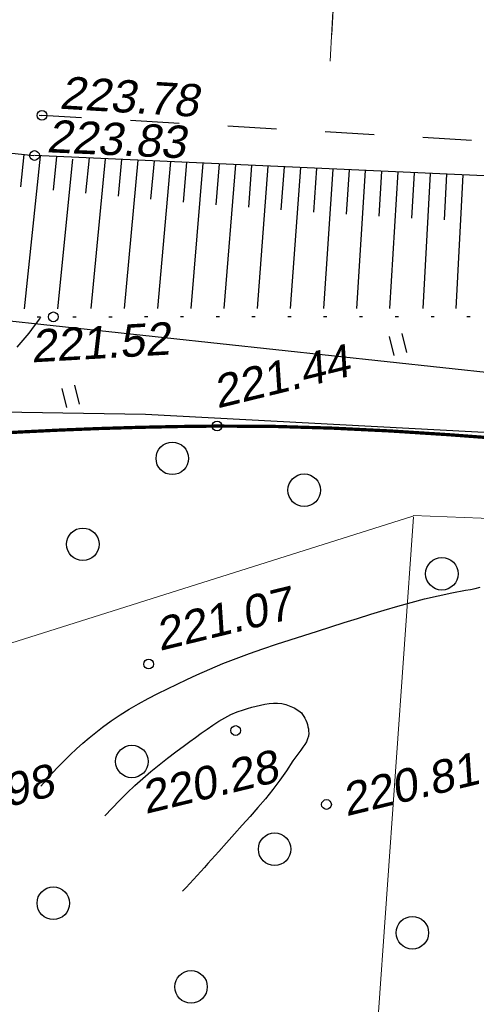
# Model space of a CAD drawing. Header units: millimetres. Extents: x -10 to 1169, y 1 to 1686.
# Tile 60 of 224: x 337 to 351, y 786 to 816. Entities that reach past the tile are written whole.
import ezdxf
from ezdxf.lldxf.tags import DXFTag

# ---------------------------------------------------------------- set-up
doc = ezdxf.new("R2010")
doc.units = ezdxf.units.MM
for name, pattern in [('ADOT1', [1, 0, -1]), ('AHIDDEN1', [2, 0.5, -1.5]), ('AHIDDEN2', [3, 1.5, -1.5]), ('CONTI', [0]), ('PHANTOM2', [1.25, 0.625, -0.125, 0.125, -0.125, 0.125, -0.125])]:
    doc.linetypes.add(name, pattern=pattern)
for name, color, linetype in [('CONTURS', 7, 'Continuous'), ('IZOLINES', 32, 'Continuous'), ('PDIGIT', 170, 'Continuous'), ('PICKETS', 7, 'Continuous'), ('ОБЪЕКТЫ_АВТОДОРОГ', 7, 'Continuous'), ('УЧАСТКИ', 7, 'Continuous')]:
    doc.layers.add(name, color=color, linetype=linetype)
doc.layers.add('СВЯЗЬ', color=170, linetype='Связь', lineweight=30)
doc.styles.get("Standard").update_dxf_attribs({"font": 'arial.ttf'})
tags = doc.linetypes.add('газ', pattern='A,42.7,-5.08,["Г",Standard,S=2.54,R=0,X=-2.54,Y=-1.27],-3.81', length=51.59).pattern_tags.tags
tags[6] = DXFTag(74, 10)
doc.linetypes.add('Связь', pattern='A,12.5,[130,ltypeshp.shx,S=1,R=-30,X=0,Y=0.9],1,[130,ltypeshp.shx,S=1,R=-30,X=0,Y=0.9],1,[130,ltypeshp.shx,S=1,R=-30,X=0,Y=0.9],4.5', length=19)

# ---------------------------------------------------------------- blocks, each defined once
blk = doc.blocks.new('401')
at = {"layer": 'CONTURS'}
for p, q in [((0, 0), (0, 1.2)), ((0.8, 0), (0.8, 1.2))]:
    blk.add_line(p, q, dxfattribs=at)
blk = doc.blocks.new('372')
at = {"layer": 'CONTURS'}
blk.add_circle((0, 0), 1, dxfattribs=at)
blk = doc.blocks.new('пкк')
at = {"layer": 'ОБЪЕКТЫ_АВТОДОРОГ', "lineweight": 15, "ltscale": 200}
blk.add_line((-0.0110175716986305, -0.8223418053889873), (-0.0083168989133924, 0.8046021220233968), dxfattribs=at)
blk = doc.blocks.new('пк')
at = {"layer": 'ОБЪЕКТЫ_АВТОДОРОГ', "linetype": 'Continuous', "lineweight": 25, "xscale": 2, "yscale": 2, "zscale": 2}
blk.add_blockref('пкк', (0.0027216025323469, 0.0077388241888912), dxfattribs=at)

msp = doc.modelspace()

# ---------------------------------------------------------------- linework, layer by layer
at = {"layer": 'CONTURS', "linetype": 'AHIDDEN2', "lineweight": -2}
msp.add_line((365.8911391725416, 811.848323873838), (337.7194928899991, 813.4965021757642), dxfattribs=at)
at = {"layer": 'CONTURS', "lineweight": -2}
for p, q in [((337.165566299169, 812.2995008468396), (337.0601212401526, 811.3050757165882)), ((337.6628048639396, 812.2470240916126), (337.1761751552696, 807.5515738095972)), ((365.8394776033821, 810.9771544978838), (337.4905635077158, 812.2639173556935)), ((338.1639886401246, 812.2333504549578), (338.0592798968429, 811.203346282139)), ((338.6580295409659, 812.149413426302), (338.2002419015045, 807.5547721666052)), ((339.1641755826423, 812.1879517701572), (339.0584023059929, 811.1053470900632)), ((339.6641150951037, 812.1652594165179), (339.2229852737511, 807.5570573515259)), ((340.1639240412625, 812.1425729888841), (340.0579455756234, 811.0092977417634)), ((340.6636187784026, 812.1198917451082), (340.2474256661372, 807.5591287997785)), ((341.1632766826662, 812.0972121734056), (341.0579907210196, 810.9190692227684)), ((341.6628503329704, 812.0745364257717), (341.2681918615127, 807.5609771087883)), ((342.1623588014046, 812.0518636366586), (342.0580390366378, 810.8327314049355)), ((342.6617821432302, 812.0291947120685), (342.2881018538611, 807.5625695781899)), ((343.161065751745, 812.0065321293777), (343.0586093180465, 810.7492985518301)), ((343.6602622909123, 811.983873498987), (343.3098263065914, 807.5638613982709)), ((344.1594867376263, 811.9612136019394), (344.0596401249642, 810.6716891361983)), ((344.6586469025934, 811.9385566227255), (344.3282633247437, 807.5649137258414)), ((345.1577675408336, 811.9159014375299), (345.0605682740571, 810.59701311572)), ((345.6568231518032, 811.8932492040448), (345.3460156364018, 807.5657411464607)), ((346.1557359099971, 811.870603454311), (346.0620571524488, 810.526201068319)), ((346.6545900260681, 811.8479603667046), (346.3655565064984, 807.5661867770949)), ((347.1535257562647, 811.8253135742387), (347.063933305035, 810.4612158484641)), ((347.6524185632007, 811.8026687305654), (347.3820372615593, 807.5663674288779)), ((348.1512985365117, 811.7800244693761), (348.0655958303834, 810.3982073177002)), ((348.6501354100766, 811.7573821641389), (348.3978790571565, 807.56630195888)), ((349.1488382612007, 811.7347459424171), (349.0678024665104, 810.3400196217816)), ((349.647513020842, 811.7121109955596), (349.4153869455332, 807.5658852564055)), ((350.1463195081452, 811.6894700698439), (350.0702840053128, 810.2876614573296)), ((350.6451061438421, 811.6668300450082), (350.4298756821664, 807.565117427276))]:
    msp.add_line(p, q, dxfattribs=at)
at = {"layer": 'CONTURS', "color": 1, "linetype": 'газ', "lineweight": 15}
for p, q in [((314.5653429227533, 790.2824664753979), (349.1128079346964, 801.178491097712)), ((413.5473073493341, 798.7152880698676), (349.123860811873, 801.1961155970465))]:
    msp.add_line(p, q, dxfattribs=at)
at = {"layer": 'CONTURS', "color": 0, "linetype": 'CONTI', "lineweight": 15}
msp.add_line((349.1380537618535, 801.1568632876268), (347.6722902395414, 780.4581822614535), dxfattribs=at)
at = {"layer": 'CONTURS', "linetype": 'Continuous', "flags": 128}
msp.add_lwpolyline([(299.1674837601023, 818.4117854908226), (301.901475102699, 817.8526950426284), (304.6381998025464, 817.311808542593), (307.3776578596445, 816.7891259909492), (310.1198492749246, 816.2846473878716), (312.8647740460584, 815.7983727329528), (315.6124321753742, 815.3303020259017), (318.3628236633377, 814.8804352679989), (321.1159485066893, 814.4487724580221), (323.8718067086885, 814.0353135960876), (326.6303982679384, 813.6400586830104), (327.7145180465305, 813.4888693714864), (328.7990599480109, 813.3390244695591), (329.884023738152, 813.1911510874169), (330.9694091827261, 813.0458763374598), (332.0552160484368, 812.9038273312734), (333.1414441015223, 812.7656311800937), (334.2280931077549, 812.6319149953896), (335.3151628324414, 812.5033058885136), (336.4026530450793, 812.3804309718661), (337.4664970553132, 812.2664948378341)], dxfattribs=at)
at = {"layer": 'CONTURS', "linetype": 'AHIDDEN2', "flags": 128}
msp.add_lwpolyline([(331.6379087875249, 813.8262386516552), (331.9731268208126, 813.7973912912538), (333.1188072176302, 813.7117069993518), (334.2662840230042, 813.6387759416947), (335.4155572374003, 813.5785981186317), (336.5666268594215, 813.5311735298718), (337.7194928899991, 813.4965021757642)], dxfattribs=at)
at = {"layer": 'CONTURS', "linetype": 'ADOT1', "flags": 128}
msp.add_lwpolyline([(316.6927621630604, 807.403677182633), (316.9348862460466, 807.35671955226), (317.945299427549, 807.2192120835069), (318.9644491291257, 807.1345193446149), (319.9907941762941, 807.0935414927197), (321.0227933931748, 807.087178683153), (322.0589056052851, 807.1063310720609), (323.0975896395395, 807.1418988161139), (324.1373043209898, 807.1847820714), (325.1765084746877, 807.2258809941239), (326.2136609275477, 807.256095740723), (327.2472205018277, 807.266326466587), (328.3295033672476, 807.2648319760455), (329.4117917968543, 807.265880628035), (330.4940849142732, 807.2689720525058), (331.5763818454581, 807.2736058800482), (332.6586817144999, 807.2792817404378), (333.7409836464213, 807.2854992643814), (334.8232867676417, 807.2917580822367), (335.9055901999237, 807.2975578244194), (336.9878930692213, 807.3023981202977), (338.0701945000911, 807.3057786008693), (339.5175938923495, 807.308876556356), (340.9649956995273, 807.3115103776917), (342.4123993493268, 807.3136549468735), (343.8598042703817, 807.3152851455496), (345.3072098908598, 807.316375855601), (346.7546156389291, 807.3169019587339), (348.2020209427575, 807.3168383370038), (349.6494252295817, 807.3161598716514), (351.0968279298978, 807.314841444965), (352.5442284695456, 807.3128579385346), (353.6533917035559, 807.3108986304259), (354.7625544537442, 807.3085831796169), (355.8717167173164, 807.3059115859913), (356.9808784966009, 807.302883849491), (358.0900397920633, 807.2994999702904), (359.1992006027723, 807.2957599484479), (360.3083609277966, 807.2916637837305), (361.4175207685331, 807.2872114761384), (362.5266801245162, 807.2824030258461), (363.635838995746, 807.2772384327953)], dxfattribs=at)
at = {"layer": 'CONTURS', "linetype": 'AHIDDEN1', "const_width": 0.1, "flags": 128}
msp.add_lwpolyline([(384.4931845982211, 801.4934180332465), (382.1322797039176, 801.6252343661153), (379.7714339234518, 801.7580428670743), (377.4106472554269, 801.8918435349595), (375.0499197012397, 802.0266363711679), (372.689251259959, 802.1624213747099), (370.3286419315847, 802.2991985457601), (367.9680917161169, 802.4369678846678), (365.6076006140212, 802.5757293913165), (363.2471686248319, 802.7154830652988), (360.8867957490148, 802.8562289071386), (359.108015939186, 802.9741486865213), (357.3293621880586, 803.1100418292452), (355.5507948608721, 803.2564469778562), (353.7722743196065, 803.4059027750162), (351.9937609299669, 803.5509478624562), (350.2152150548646, 803.6841208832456), (348.4365970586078, 803.7979604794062), (346.6578673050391, 803.8850052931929), (344.8789861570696, 803.9377939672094), (343.0999139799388, 803.9488651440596), (341.8912543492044, 803.9349179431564), (340.6825492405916, 803.9097532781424), (339.4737986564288, 803.8733711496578), (338.2650025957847, 803.8257715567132), (337.0561610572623, 803.766954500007), (335.8472740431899, 803.6969199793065), (334.6383415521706, 803.6156679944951), (333.4293635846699, 803.5231985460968), (332.2203401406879, 803.4195116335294), (331.0112712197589, 803.3046072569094)], dxfattribs=at)
at = {"layer": 'CONTURS', "color": 34, "linetype": 'Continuous', "flags": 128}
for points in [[(337.6801744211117, 792.8798619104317), (337.854237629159, 793.0829465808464), (338.03182227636, 793.2812515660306), (338.2129283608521, 793.4747768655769), (338.3975558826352, 793.6635224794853), (338.5857048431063, 793.8474884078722), (338.7773752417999, 794.026674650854), (338.9725670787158, 794.2010812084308), (339.1712803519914, 794.3707080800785), (339.3735150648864, 794.5355552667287), (339.5792712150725, 794.6956227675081), (339.845147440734, 794.8889602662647), (340.1191838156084, 795.0723612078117), (340.4002783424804, 795.2468330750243), (340.6873290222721, 795.4133833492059), (340.9792338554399, 795.5730195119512), (341.2748908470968, 795.7267490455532), (341.5731979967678, 795.8755794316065), (341.8730533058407, 796.0205181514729), (342.1733547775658, 796.1625726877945), (342.4730004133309, 796.3027505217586), (342.8713497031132, 796.4819337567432), (343.274668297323, 796.6508660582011), (343.6822642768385, 796.8107675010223), (344.0934457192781, 796.9628581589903), (344.5075207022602, 797.1083581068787), (344.9237973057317, 797.2484874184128), (345.3415836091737, 797.3844661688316), (345.7601876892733, 797.5175144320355), (346.178917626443, 797.6488522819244), (346.5970814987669, 797.7796997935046), (347.0057627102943, 797.9085693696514), (347.4149760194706, 798.0378749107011), (347.8249231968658, 798.1660614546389), (348.2358060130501, 798.2915740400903), (348.647826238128, 798.4128577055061), (349.0611856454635, 798.5283574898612), (349.4760860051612, 798.636518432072), (349.8927290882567, 798.7357855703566), (350.3113166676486, 798.8246039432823), (350.7320505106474, 798.9014185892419), (350.8815007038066, 798.92907776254), (351.0321069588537, 798.9609794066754), (351.1834630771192, 798.9948591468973)], [(339.6485641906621, 791.9710398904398), (339.8744035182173, 792.2121030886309), (340.1043821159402, 792.4475426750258), (340.338499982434, 792.67735864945), (340.5767571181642, 792.9015510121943), (340.8191535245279, 793.1201197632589), (341.0656891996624, 793.3330649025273), (341.3163641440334, 793.5403864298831), (341.5711783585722, 793.7420843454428), (341.8301318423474, 793.938158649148), (342.0932245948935, 794.1286093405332), (342.2662534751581, 794.2534870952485), (342.4397284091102, 794.3816608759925), (342.6142132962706, 794.5106922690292), (342.7902720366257, 794.6381428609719), (342.9684685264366, 794.7615742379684), (343.1493666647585, 794.8785479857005), (343.3335303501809, 794.986625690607), (343.5215234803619, 795.0833689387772), (343.7139099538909, 795.1663393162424), (343.9112536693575, 795.2330984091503), (344.0362043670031, 795.2697377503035), (344.1649233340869, 795.3072840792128), (344.2963831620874, 795.3436509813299), (344.42955644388, 795.3767520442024), (344.5634157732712, 795.404500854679), (344.6969337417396, 795.4248109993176), (344.8290829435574, 795.435596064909), (344.9588359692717, 795.434769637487), (345.0851654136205, 795.420245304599), (345.2070438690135, 795.3899366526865), (345.2577483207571, 795.3729096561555), (345.3096985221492, 795.35425409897), (345.3622069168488, 795.3338511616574), (345.4145859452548, 795.3115820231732), (345.4661480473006, 795.2873278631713), (345.5162056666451, 795.2609698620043), (345.5640712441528, 795.2323891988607), (345.6090572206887, 795.201467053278), (345.6504760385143, 795.1680846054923), (345.6876401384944, 795.1321230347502), (345.7280149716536, 795.0837100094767), (345.7649145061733, 795.0293289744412), (345.7981699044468, 794.9700974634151), (345.8276123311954, 794.9071330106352), (345.8530729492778, 794.8415531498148), (345.8743829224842, 794.7744754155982), (345.8913734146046, 794.7070173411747), (345.9038755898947, 794.6402964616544), (345.9117206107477, 794.5754303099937), (345.9147396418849, 794.5135364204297), (345.9064530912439, 794.4245444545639), (345.8818075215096, 794.3366473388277), (345.8435849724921, 794.2497238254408), (345.7945674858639, 794.1636526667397), (345.7375371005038, 794.0783126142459), (345.6752758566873, 793.9935824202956), (345.6105657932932, 793.9093408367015), (345.5461889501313, 793.8254666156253), (345.4849273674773, 793.741838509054), (345.4295630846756, 793.6583352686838), (345.2344772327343, 793.3573682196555), (345.027184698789, 793.0645471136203), (344.8095086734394, 792.7787200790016), (344.5832723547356, 792.4987352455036), (344.3502989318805, 792.2234407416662), (344.1124115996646, 791.9516846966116), (343.8714335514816, 791.6823152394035), (343.6291879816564, 791.4141804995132), (343.3874980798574, 791.1461286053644), (343.148187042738, 790.8770076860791), (343.0388663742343, 790.753112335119), (342.929149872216, 790.6295586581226), (342.8190375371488, 790.506346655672), (342.7085293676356, 790.3834763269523), (342.5976253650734, 790.2609476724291), (342.4863255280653, 790.138760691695), (342.3746298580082, 790.0169153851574), (342.2625383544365, 789.8954117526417), (342.1500510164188, 789.7742497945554), (342.0371678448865, 789.6534295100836)]]:
    msp.add_lwpolyline(points, dxfattribs=at)
at = {"layer": 'IZOLINES'}
msp.add_lwpolyline([(337.6753979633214, 807.2821957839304), (337.6658261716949, 807.2692332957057), (337.6654542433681, 807.2694101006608), (337.6460914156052, 807.243442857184), (337.6460158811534, 807.2437453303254), (337.4827705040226, 807.0284125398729), (337.4832270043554, 807.0295663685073), (337.3110166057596, 806.8063843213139), (337.1332194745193, 806.5877478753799), (336.9481946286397, 806.375392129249)], dxfattribs=at)
at = {"layer": 'PICKETS', "color": 7, "lineweight": -2}
for centre in [(337.7194928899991, 813.4965021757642), (337.4905635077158, 812.2639173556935), (338.0701945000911, 807.3057786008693), (343.0999139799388, 803.9488651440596), (340.9952672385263, 796.6341088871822), (343.6722875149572, 794.5932898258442), (346.4594085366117, 792.3209911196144)]:
    msp.add_circle(centre, 0.15, dxfattribs=at)
at = {"layer": 'СВЯЗЬ', "linetype": 'Связь', "lineweight": 30}
msp.add_lwpolyline([(645.8346158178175, 814.4414002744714), (583.0343325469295, 811.6910882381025), (522.2427913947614, 808.2598700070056), (424.0207780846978, 801.598815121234), (379.0323954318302, 802.272974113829), (340.9042149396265, 804.3093014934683), (316.8031167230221, 804.6911152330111), (293.4482001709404, 811.2865534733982), (260.781774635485, 822.6208939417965), (214.8920438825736, 841.3095213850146), (149.3213643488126, 864.9786603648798), (123.1484005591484, 874.041384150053), (95.10593174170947, 882.4377264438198), (66.00588237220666, 890.4869542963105)], dxfattribs=at)
at = {"layer": 'УЧАСТКИ', "color": 6, "linetype": 'Continuous', "lineweight": -2}
msp.add_line((330.2212789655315, 807.8808898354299), (386.666782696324, 801.807405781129), dxfattribs=at)

# ---------------------------------------------------------------- block references
at = {"layer": 'CONTURS', "lineweight": -2, "xscale": 0.5, "yscale": 0.5, "zscale": 0.5, "rotation": 13.73311783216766}
for name, p in [('401', (348.5407625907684, 806.1151795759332)), ('401', (338.4786671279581, 804.5235091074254)), ('372', (341.7240955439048, 802.9566326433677)), ('372', (345.7745230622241, 801.9778226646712)), ('372', (338.9746386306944, 800.3160249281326)), ('372', (350.0053641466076, 799.4087793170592)), ('372', (340.4810702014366, 793.6414807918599)), ('372', (344.8672774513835, 790.9470971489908)), ('372', (338.0673930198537, 789.2852994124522)), ('372', (349.0981185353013, 788.378053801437)), ('372', (342.2982341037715, 786.7162560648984))]:
    msp.add_blockref(name, p, dxfattribs=at)
at = {"layer": 'ОБЪЕКТЫ_АВТОДОРОГ', "color": 0, "linetype": 'PHANTOM2', "lineweight": 15, "rotation": 357.087889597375}
for name in ['пк', 'пкк']:
    msp.add_blockref(name, (346.680173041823, 816.7917590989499), dxfattribs=at)

# ---------------------------------------------------------------- texts
at = {"layer": 'PDIGIT', "color": 7, "lineweight": -2}
for s, height, rotation, oblique, p in [('223.78', 1.000000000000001, 356.5850909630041, 9.999999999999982, (338.2387424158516, 813.7041477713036)), ('223.83', 1, 357.467913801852, 10.00000000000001, (337.8481762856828, 812.3642187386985)), ('221.52', 1, 3.270892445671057, 10.00000000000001, (337.4020317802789, 805.9042483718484)), ('221.44', 1.000000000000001, 13.73311783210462, 10.00000000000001, (343.1072238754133, 804.4875697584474)), ('221.07', 1.000000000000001, 13.73311783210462, 10.00000000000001, (341.3357135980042, 797.036516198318)), ('220.28', 1.000000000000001, 13.73311783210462, 10.00000000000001, (340.8991010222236, 792.0248761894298)), ('220.81', 1.000000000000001, 13.73311783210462, 10.00000000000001, (347.0638144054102, 791.9539849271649)), ('220.98', 1.000000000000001, 13.73311783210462, 10.00000000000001, (334.0152289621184, 791.589844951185))]:
    msp.add_text(s, height=height, rotation=rotation, dxfattribs=dict(at, oblique=oblique)).set_placement(p)

doc.saveas('drawing.dxf')
